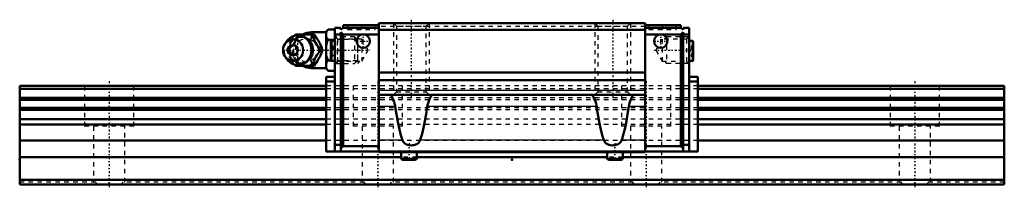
# Model space of a CAD drawing. Header units: millimetres. Extents: x -20 to 200, y -1 to 37.
import ezdxf

# ---------------------------------------------------------------- set-up
doc = ezdxf.new("R2010")
doc.units = ezdxf.units.MM
doc.linetypes.add('Center', pattern=[1.5, 0.45, -0.5, 0.05, -0.5])
doc.linetypes.add('Dashed', pattern=[2, 1, -1])
for name, color, linetype, lineweight in [('2d ConnectionPoints', 7, 'Continuous', 50), ('AM_0', 7, 'Continuous', 50), ('AM_4', 3, 'Continuous', 25), ('AM_5', 3, 'Continuous', 25), ('AM_7', 7, 'Center', 25), ('AM_9', 6, 'Dashed', 25)]:
    doc.layers.add(name, color=color, linetype=linetype, lineweight=lineweight)

# ---------------------------------------------------------------- blocks, each defined once
blk = doc.blocks.new('1_tlofpndwc8jw29mci3d6s5gle________0_in_HSR25M2A1SS220LG200BM6F6845000_0')
at = {"layer": 'AM_0'}
for p, q in [((41.37, 33.19), (41.6, 33.5)), ((41.6, 33.5), (45.78, 33.5)), ((48.45, 34), (45.15, 34)), ((48.95, 34.62), (48.45, 34.12)), ((48.45, 34.12), (48.45, 25.88)), ((48.95, 34.62), (50.45, 34.62)), ((39.65, 31.96), (39.29, 31.44)), ((48.95, 32.31), (50.45, 32.31)), ((47.22, 30), (47.66, 30)), ((39.29, 28.56), (39.65, 28.04)), ((41.6, 26.5), (41.38, 26.8)), ((41.6, 26.5), (45.78, 26.5)), ((48.95, 27.69), (49.53, 27.69)), ((45.15, 26), (48.45, 26)), ((48.45, 25.88), (48.95, 25.38)), ((48.95, 25.38), (50.45, 25.38))]:
    blk.add_line(p, q, dxfattribs=at)
for points in [[(45.35, 33.5), (45.53, 32.95), (45.63, 32.67), (45.75, 32.38), (45.93, 31.98), (46.16, 31.55), (46.4, 31.15), (46.67, 30.75), (46.95, 30.37), (47.22, 30)], [(47.66, 30), (47.53, 30.36), (47.4, 30.73), (47.23, 31.13), (47.04, 31.53), (46.89, 31.81), (46.73, 32.09), (46.56, 32.38), (46.38, 32.66), (46.08, 33.09), (45.78, 33.5)], [(48.95, 34.62), (48.66, 34.3), (48.45, 33.96)], [(48.45, 32.97), (48.51, 32.86), (48.7, 32.58), (48.95, 32.31)], [(48.95, 32.31), (48.66, 31.67), (48.45, 30.99)], [(47.22, 30), (46.82, 29.45), (46.62, 29.17), (46.42, 28.88), (46.17, 28.48), (45.95, 28.05), (45.76, 27.65), (45.6, 27.25), (45.47, 26.87), (45.35, 26.5)], [(45.78, 26.5), (46.05, 26.86), (46.3, 27.23), (46.56, 27.63), (46.8, 28.03), (46.95, 28.31), (47.1, 28.59), (47.23, 28.88), (47.35, 29.16), (47.51, 29.59), (47.66, 30)], [(48.45, 29.01), (48.51, 28.8), (48.7, 28.24), (48.95, 27.69)], [(48.95, 27.69), (48.66, 27.37), (48.45, 27.03)], [(48.45, 26.04), (48.51, 25.94), (48.7, 25.65), (48.95, 25.38)]]:
    blk.add_lwpolyline(points, dxfattribs=at)
for centre, radius, start, end in [((42.11, 30), 3.3, 270, 90), ((45.15, 30), 4, 90, 118.7147), ((45.15, 30), 4, 241.2746, 270)]:
    blk.add_arc(centre, radius, start, end, dxfattribs=at)
blk.add_ellipse((42.11, 30), major_axis=(0, 3.3), ratio=0.927184, start_param=2.207257, end_param=7.217521, dxfattribs=at)
for major_axis in [(0, 2.42), (0, -1.12)]:
    blk.add_ellipse((41.1, 30), major_axis=major_axis, ratio=0.927184, dxfattribs=at)
at = {"layer": 'AM_4'}
for p, q in [((45.15, 34), (45.15, 33.51)), ((45.15, 26.49), (45.15, 26))]:
    blk.add_line(p, q, dxfattribs=at)
blk.add_ellipse((42.92, 30), major_axis=(0, 2.97), ratio=0.927184, start_param=3.499913, end_param=5.924864, dxfattribs=at)
at = {"layer": 'AM_5', "linetype": 'Dashed'}
for p, q in [((50.99, 27), (50.99, 33)), ((55.45, 32.39), (50.99, 32.39)), ((55.45, 27.61), (50.99, 27.61))]:
    blk.add_line(p, q, dxfattribs=at)
at = {"layer": 'AM_7'}
for p, q in [((42.11, 26.54), (42.11, 33.47)), ((45.15, 25.8), (45.15, 34.2)), ((38.64, 30), (58.24, 30))]:
    blk.add_line(p, q, dxfattribs=at)
at = {"layer": 'AM_9'}
for p, q in [((45.15, 33.51), (45.15, 26.49)), ((54.84, 33), (50.45, 33)), ((55.45, 32.39), (54.84, 33)), ((54.84, 33), (54.84, 27)), ((55.45, 32.39), (55.45, 27.61)), ((39.73, 30), (40.16, 30)), ((45.4, 30.02), (45.4, 29.97)), ((49.53, 27.69), (50.45, 27.69)), ((50.45, 27), (54.84, 27)), ((54.84, 27), (55.45, 27.61))]:
    blk.add_line(p, q, dxfattribs=at)
for points in [[(42.03, 33.5), (41.91, 33.14), (41.77, 32.77), (41.61, 32.37), (41.41, 31.97), (41.27, 31.69), (41.11, 31.41), (40.94, 31.12), (40.76, 30.84), (40.46, 30.41), (40.16, 30)], [(40.4, 31.7), (40.54, 31.95), (40.79, 32.35), (41.05, 32.75), (41.33, 33.13), (41.37, 33.19)], [(39.73, 30), (39.85, 30.36), (39.98, 30.74), (40.04, 30.91)], [(44.14, 27.53), (44.02, 27.46), (43.8, 27.34), (43.57, 27.25), (43.33, 27.18), (43.09, 27.14), (42.84, 27.12), (42.59, 27.12), (42.34, 27.16), (42.1, 27.21), (41.86, 27.3), (41.64, 27.41), (41.42, 27.54), (41.21, 27.69), (41.02, 27.87), (40.85, 28.06), (40.69, 28.27), (40.55, 28.49), (40.43, 28.73), (40.33, 28.98), (40.26, 29.24), (40.2, 29.5), (40.17, 29.77), (40.17, 30.05), (40.18, 30.32), (40.22, 30.58), (40.28, 30.85), (40.36, 31.1), (40.47, 31.35), (40.59, 31.58), (40.74, 31.8), (40.9, 32), (41.08, 32.19), (41.27, 32.35), (41.48, 32.5), (41.69, 32.62), (41.92, 32.72), (42.16, 32.8), (42.4, 32.85), (42.65, 32.88), (42.89, 32.88), (43.14, 32.86), (43.39, 32.81), (43.62, 32.73), (43.86, 32.63), (44.08, 32.51), (44.09, 32.5)], [(44.09, 32.5), (44.29, 32.36), (44.48, 32.19), (44.66, 32), (44.72, 31.94)], [(46.28, 31.36), (45.95, 31.69), (45.55, 32), (45.15, 32.25)], [(40.05, 29.07), (39.98, 29.25), (39.85, 29.63), (39.73, 30)], [(40.16, 30), (40.42, 29.64), (40.68, 29.27), (40.94, 28.87), (41.18, 28.47), (41.33, 28.19), (41.48, 27.91), (41.61, 27.62), (41.73, 27.34), (41.89, 26.91), (42.03, 26.5)], [(45.15, 27.75), (45.61, 28.04), (45.99, 28.35), (46.3, 28.66)], [(46.3, 28.66), (46.56, 29), (46.73, 29.32)], [(46.73, 29.32), (46.84, 29.66), (46.87, 30.01), (46.83, 30.36), (46.72, 30.71), (46.71, 30.71)], [(41.38, 26.8), (41.33, 26.86), (41.06, 27.24), (40.8, 27.62), (40.55, 28.03), (40.41, 28.27)], [(44.74, 28.09), (44.61, 27.94), (44.43, 27.76), (44.23, 27.6), (44.14, 27.53)]]:
    blk.add_lwpolyline(points, dxfattribs=at)
blk.add_arc((45.15, 30), 4, 118.7147, 241.2746, dxfattribs=at)
for centre, major_axis, start_param, end_param in [((42.92, 30), (0, 2.97), 5.924864, 7.170241), ((42.11, 30), (0, 3.3), 0.934336, 2.207257), ((44, 30), (0, -2.57), 2.639469, 6.785309), ((42.92, 30), (0, 2.97), 2.293115, 3.499913)]:
    blk.add_ellipse(centre, major_axis=major_axis, ratio=0.927184, start_param=start_param, end_param=end_param, dxfattribs=at)
for centre, major_axis in [((44.13, 30), (0, -3.44)), ((42.65, 30), (0, -2.97))]:
    blk.add_ellipse(centre, major_axis=major_axis, ratio=0.927184, dxfattribs=at)
blk = doc.blocks.new('2_HSR25M2ASSB_M6F_Slider_0_in_HSR25M2A1SS220LG200BM6F6845000_0')
at = {"layer": 'AM_0'}
for p, q in [((52.25, 35.6), (60.25, 35.6)), ((52.25, 35), (52.25, 35.6)), ((119.75, 36), (60.25, 36)), ((60.25, 36), (60.25, 7.22)), ((119.75, 36), (119.75, 7.22)), ((127.75, 35.6), (119.75, 35.6)), ((127.75, 35), (127.75, 35.6)), ((50.45, 35), (50.45, 7.32)), ((51.75, 35), (50.45, 35)), ((51.75, 33.5), (50.45, 33.5)), ((51.75, 34.5), (52.25, 35)), ((51.75, 35), (51.75, 34.5)), ((51.75, 34), (51.75, 7.32)), ((52.25, 33.5), (51.75, 34)), ((60.25, 35), (52.25, 35)), ((60.25, 33.5), (52.25, 33.5)), ((52.25, 33.5), (52.25, 8.52)), ((119.75, 34.5), (60.25, 34.5)), ((119.75, 35), (127.75, 35)), ((119.75, 33.5), (127.75, 33.5)), ((128.25, 34.5), (127.75, 35)), ((127.75, 33.5), (128.25, 34)), ((127.75, 33.5), (127.75, 8.52)), ((128.25, 35), (129.55, 35)), ((128.25, 35), (128.25, 34.5)), ((128.25, 34), (128.25, 7.32)), ((128.25, 33.5), (129.55, 33.5)), ((129.55, 35), (129.55, 7.32)), ((49.5, 31.83), (49.5, 27.8)), ((50.45, 32.07), (49.74, 32.07)), ((130.26, 32.07), (129.55, 32.07)), ((130.5, 31.83), (130.5, 27.8)), ((49.74, 27.57), (50.45, 27.57)), ((129.55, 27.57), (130.26, 27.57)), ((119.75, 25), (60.25, 25)), ((48.45, 24), (48.45, 7.32)), ((48.45, 24), (50.45, 24)), ((48.45, 23), (50.45, 23)), ((119.75, 23.27), (60.25, 23.27)), ((131.55, 24), (129.55, 24)), ((131.55, 23), (129.55, 23)), ((131.55, 24), (131.55, 7.32)), ((119.75, 20), (60.25, 20)), ((63, 20), (63, 19.98)), ((72, 19.98), (72, 20)), ((108, 20), (108, 19.98)), ((117, 19.98), (117, 20)), ((50.45, 8.82), (51.75, 8.82)), ((129.55, 8.82), (128.25, 8.82)), ((48.45, 7.32), (131.55, 7.32)), ((51.75, 8.02), (52.25, 8.52)), ((60.25, 8.52), (52.25, 8.52)), ((119.75, 7.22), (60.25, 7.22)), ((65.24, 7.22), (65.24, 5.85)), ((68.76, 5.85), (68.76, 7.22)), ((111.24, 7.22), (111.24, 5.85)), ((114.76, 5.85), (114.76, 7.22)), ((119.75, 8.52), (127.75, 8.52)), ((128.25, 8.02), (127.75, 8.52)), ((65.59, 5.5), (68.41, 5.5)), ((111.59, 5.5), (114.41, 5.5))]:
    blk.add_line(p, q, dxfattribs=at)
for points in [[(63, 19.98), (63.02, 19.9), (63.09, 19.74), (63.2, 19.53), (63.32, 19.26), (63.48, 18.92), (63.64, 18.52), (63.78, 18.09), (63.89, 17.63), (63.92, 17.43)], [(71.08, 17.43), (71.17, 17.92), (71.31, 18.38), (71.46, 18.79), (71.62, 19.15), (71.73, 19.39), (71.83, 19.59), (71.91, 19.76), (71.98, 19.9), (72, 19.98)], [(108, 19.98), (108.02, 19.9), (108.09, 19.74), (108.2, 19.53), (108.32, 19.26), (108.48, 18.92), (108.64, 18.52), (108.78, 18.09), (108.89, 17.63), (108.92, 17.43)], [(116.08, 17.43), (116.17, 17.92), (116.31, 18.38), (116.46, 18.79), (116.62, 19.15), (116.73, 19.39), (116.83, 19.59), (116.91, 19.76), (116.98, 19.9), (117, 19.98)], [(65.51, 9.89), (65.17, 10.97), (64.84, 12.23), (64.53, 13.64), (64.25, 15.21), (63.99, 16.91), (63.92, 17.43)], [(71.08, 17.43), (70.83, 15.69), (70.55, 14.09), (70.25, 12.63), (69.93, 11.33), (69.59, 10.19), (69.49, 9.89)], [(110.51, 9.89), (110.17, 10.97), (109.84, 12.23), (109.53, 13.64), (109.25, 15.21), (108.99, 16.91), (108.92, 17.43)], [(116.08, 17.43), (115.83, 15.69), (115.55, 14.09), (115.25, 12.63), (114.93, 11.33), (114.59, 10.19), (114.49, 9.89)], [(69.49, 9.89), (69.36, 9.61), (69.18, 9.37), (68.97, 9.17), (68.72, 9), (68.44, 8.88), (68.15, 8.79), (67.78, 8.73), (67.42, 8.72), (67.01, 8.76), (66.62, 8.86), (66.31, 8.99), (66.04, 9.16), (65.83, 9.35), (65.67, 9.57), (65.51, 9.89)], [(114.49, 9.89), (114.36, 9.61), (114.18, 9.37), (113.97, 9.17), (113.72, 9), (113.44, 8.88), (113.15, 8.79), (112.78, 8.73), (112.42, 8.72), (112.01, 8.76), (111.62, 8.86), (111.31, 8.99), (111.04, 9.16), (110.83, 9.35), (110.67, 9.57), (110.51, 9.89)]]:
    blk.add_lwpolyline(points, dxfattribs=at)
for centre in [(56.75, 32), (123.25, 32)]:
    blk.add_circle(centre, 1.5, dxfattribs=at)
for centre, radius, start, end in [((49.74, 31.83), 0.237, 90, 180), ((130.26, 31.83), 0.238, 0, 90), ((49.74, 27.8), 0.237, 180, 270), ((130.26, 27.8), 0.238, 270, 360), ((65.59, 5.85), 0.352, 180, 270), ((68.41, 5.85), 0.352, 270, 0), ((111.59, 5.85), 0.352, 180, 270), ((114.41, 5.85), 0.352, 270, 360)]:
    blk.add_arc(centre, radius, start, end, dxfattribs=at)
at = {"layer": 'AM_4'}
for p, q in [((49.74, 32.07), (49.74, 27.57)), ((130.26, 32.07), (130.26, 27.57)), ((119.75, 21), (60.25, 21)), ((63.92, 17.43), (60.25, 17.43)), ((108.92, 17.43), (71.08, 17.43)), ((119.75, 17.43), (116.08, 17.43)), ((65.51, 9.89), (60.25, 9.89)), ((110.51, 9.89), (69.49, 9.89)), ((119.75, 9.89), (114.49, 9.89)), ((65.24, 5.85), (68.76, 5.85)), ((111.24, 5.85), (114.76, 5.85))]:
    blk.add_line(p, q, dxfattribs=at)
at = {"layer": 'AM_5', "linetype": 'Dashed'}
for p, q in [((63.5, 36), (63.5, 20)), ((71.5, 36), (71.5, 20)), ((108.5, 36), (108.5, 20)), ((116.5, 36), (116.5, 20)), ((55.95, 32.46), (55.45, 33)), ((55.45, 33), (55.45, 27)), ((124.05, 32.46), (124.55, 33)), ((129.55, 33), (124.55, 33)), ((124.55, 33), (124.55, 27)), ((55.95, 27.54), (55.45, 27)), ((124.05, 27.54), (124.55, 27)), ((129.55, 27), (124.55, 27))]:
    blk.add_line(p, q, dxfattribs=at)
at = {"layer": 'AM_7'}
for p, q in [((56.35, 35.65), (56.35, 34.55)), ((67.5, 36.8), (67.5, 19.2)), ((112.5, 36.8), (112.5, 19.2)), ((123.65, 35.65), (123.65, 34.55)), ((56.75, 30.43), (56.75, 33.58)), ((123.25, 30.43), (123.25, 33.58)), ((55.17, 32), (58.33, 32)), ((121.67, 32), (124.83, 32)), ((49.45, 29.82), (50.5, 29.82)), ((121.76, 30), (129.92, 30)), ((129.5, 29.82), (130.55, 29.82)), ((67, 9.19), (67, 5.32)), ((113, 9.19), (113, 5.32))]:
    blk.add_line(p, q, dxfattribs=at)
at = {"layer": 'AM_9'}
for p, q in [((53.25, 35.6), (53.25, 34.6)), ((59.45, 34.6), (59.45, 35.6)), ((119.75, 35.3), (60.25, 35.3)), ((63.5, 36), (64.18, 35.32)), ((64.18, 35.32), (64.18, 20.68)), ((64.18, 35.32), (70.82, 35.32)), ((70.82, 35.32), (71.5, 36)), ((70.82, 20.68), (70.82, 35.32)), ((108.5, 36), (109.18, 35.32)), ((109.18, 35.32), (109.18, 20.68)), ((109.18, 35.32), (115.82, 35.32)), ((115.82, 35.32), (116.5, 36)), ((115.82, 20.68), (115.82, 35.32)), ((120.55, 35.6), (120.55, 34.6)), ((126.75, 34.6), (126.75, 35.6)), ((53.25, 34.6), (59.45, 34.6)), ((120.55, 34.6), (126.75, 34.6)), ((49.98, 30.97), (49.5, 30.97)), ((49.98, 30.97), (49.98, 28.66)), ((50.99, 32.46), (50.45, 33)), ((56.45, 32.46), (50.99, 32.46)), ((50.99, 32.46), (50.99, 27.54)), ((57.87, 30), (56.45, 32.46)), ((56.45, 32.46), (56.45, 27.54)), ((123.55, 32.46), (122.13, 30)), ((129.01, 32.46), (123.55, 32.46)), ((123.55, 32.46), (123.55, 27.54)), ((129.55, 33), (129.01, 32.46)), ((129.01, 32.46), (129.01, 27.54)), ((130.03, 30.97), (130.5, 30.97)), ((130.03, 30.97), (130.03, 28.66)), ((49.98, 30.39), (49.5, 30.39)), ((49.98, 29.24), (49.5, 29.24)), ((49.98, 28.66), (49.5, 28.66)), ((56.45, 27.54), (57.87, 30)), ((122.13, 30), (123.55, 27.54)), ((130.03, 30.39), (130.5, 30.39)), ((130.03, 29.24), (130.5, 29.24)), ((130.03, 28.66), (130.5, 28.66)), ((50.45, 27), (50.99, 27.54)), ((50.99, 27.54), (56.45, 27.54)), ((123.55, 27.54), (129.01, 27.54)), ((129.01, 27.54), (129.55, 27)), ((131.55, 22), (48.45, 22)), ((131.55, 21.37), (48.45, 21.37)), ((64.18, 20.68), (63.5, 20)), ((64.18, 20.68), (70.82, 20.68)), ((71.5, 20), (70.82, 20.68)), ((109.18, 20.68), (108.5, 20)), ((109.18, 20.68), (115.82, 20.68)), ((116.5, 20), (115.82, 20.68)), ((131.55, 19.33), (48.45, 19.33)), ((131.55, 18.91), (48.45, 18.91)), ((131.55, 17.08), (48.45, 17.08)), ((131.55, 16.67), (48.45, 16.67)), ((131.55, 14.61), (48.45, 14.61)), ((131.55, 13.38), (48.45, 13.38)), ((131.55, 9.8), (48.45, 9.8))]:
    blk.add_line(p, q, dxfattribs=at)
blk = doc.blocks.new('3_HSR25M2A122020_Rail_0_in_HSR25M2A1SS220LG200BM6F6845000_0')
at = {"layer": 'AM_0'}
for p, q in [((48.45, 22), (-20, 22)), ((-20, 22), (-20, 0)), ((200, 22), (131.55, 22)), ((200, 22), (200, 0)), ((48.45, 21.37), (-20, 21.37)), ((200, 21.37), (131.55, 21.37)), ((48.45, 19.33), (-20, 19.33)), ((48.45, 18.91), (-20, 18.91)), ((200, 19.33), (131.55, 19.33)), ((200, 18.91), (131.55, 18.91)), ((48.45, 17.08), (-20, 17.08)), ((48.45, 16.67), (-20, 16.67)), ((200, 17.08), (131.55, 17.08)), ((200, 16.67), (131.55, 16.67)), ((48.45, 14.61), (-20, 14.61)), ((48.45, 13.38), (-20, 13.38)), ((200, 14.61), (131.55, 14.61)), ((200, 13.38), (131.55, 13.38)), ((48.45, 9.8), (-20, 9.8)), ((200, 9.8), (131.55, 9.8)), ((65.24, 6.1), (-20, 6.1)), ((111.24, 6.1), (68.76, 6.1)), ((200, 6.1), (114.76, 6.1)), ((200, 1), (-20, 1)), ((200, 0), (-20, 0))]:
    blk.add_line(p, q, dxfattribs=at)
at = {"layer": 'AM_7'}
for p, q in [((0, 23.1), (0, -1.1)), ((60, 23.1), (60, -1.1)), ((120, 23.1), (120, -1.1)), ((180, 23.1), (180, -1.1))]:
    blk.add_line(p, q, dxfattribs=at)
at = {"layer": 'AM_9'}
for p, q in [((-5.5, 22), (-5.5, 13)), ((5.5, 13), (5.5, 22)), ((131.55, 22), (48.45, 22)), ((54.5, 22), (54.5, 13)), ((65.5, 13), (65.5, 22)), ((114.5, 22), (114.5, 13)), ((125.5, 13), (125.5, 22)), ((174.5, 22), (174.5, 13)), ((185.5, 13), (185.5, 22)), ((131.55, 21.37), (48.45, 21.37)), ((131.55, 19.33), (48.45, 19.33)), ((131.55, 18.91), (48.45, 18.91)), ((131.55, 17.08), (48.45, 17.08)), ((131.55, 16.67), (48.45, 16.67)), ((131.55, 14.61), (48.45, 14.61)), ((131.55, 13.38), (48.45, 13.38)), ((5.5, 13), (-5.5, 13)), ((-3.5, 13), (-3.5, 0.5)), ((3.5, 0.5), (3.5, 13)), ((65.5, 13), (54.5, 13)), ((56.5, 13), (56.5, 0.5)), ((63.5, 0.5), (63.5, 13)), ((125.5, 13), (114.5, 13)), ((116.5, 13), (116.5, 0.5)), ((123.5, 0.5), (123.5, 13)), ((185.5, 13), (174.5, 13)), ((176.5, 13), (176.5, 0.5)), ((183.5, 0.5), (183.5, 13)), ((131.55, 9.8), (48.45, 9.8)), ((68.76, 6.1), (65.24, 6.1)), ((114.76, 6.1), (111.24, 6.1)), ((-3.03, 0.5), (-20, 0.5)), ((56.97, 0.5), (3.03, 0.5)), ((116.97, 0.5), (63.03, 0.5)), ((176.97, 0.5), (123.03, 0.5)), ((200, 0.5), (183.03, 0.5))]:
    blk.add_line(p, q, dxfattribs=at)
for points in [[(-2.68, 0), (-2.87, 0.24), (-3.03, 0.5), (-3.03, 0.5)], [(3.03, 0.5), (2.87, 0.24), (2.68, 0), (2.68, 0)], [(57.32, 0), (57.13, 0.24), (56.97, 0.5), (56.97, 0.5)], [(63.03, 0.5), (62.87, 0.24), (62.68, 0), (62.68, 0)], [(117.32, 0), (117.13, 0.24), (116.97, 0.5), (116.97, 0.5)], [(123.03, 0.5), (122.87, 0.24), (122.68, 0), (122.68, 0)], [(177.32, 0), (177.13, 0.24), (176.97, 0.5), (176.97, 0.5)], [(183.03, 0.5), (182.87, 0.24), (182.68, 0), (182.68, 0)]]:
    blk.add_lwpolyline(points, dxfattribs=at)

msp = doc.modelspace()

# ---------------------------------------------------------------- linework, layer by layer
at = {"layer": '2d ConnectionPoints'}
for p in [(50.45, 30), (129.55, 30), (-20, 5.5), (90, 5.5), (0, 0), (0, 0)]:
    msp.add_point(p, dxfattribs=at)

# ---------------------------------------------------------------- block references
for name in ['2_HSR25M2ASSB_M6F_Slider_0_in_HSR25M2A1SS220LG200BM6F6845000_0', '1_tlofpndwc8jw29mci3d6s5gle________0_in_HSR25M2A1SS220LG200BM6F6845000_0', '3_HSR25M2A122020_Rail_0_in_HSR25M2A1SS220LG200BM6F6845000_0']:
    msp.add_blockref(name, (0, 0))

doc.saveas('drawing.dxf')
